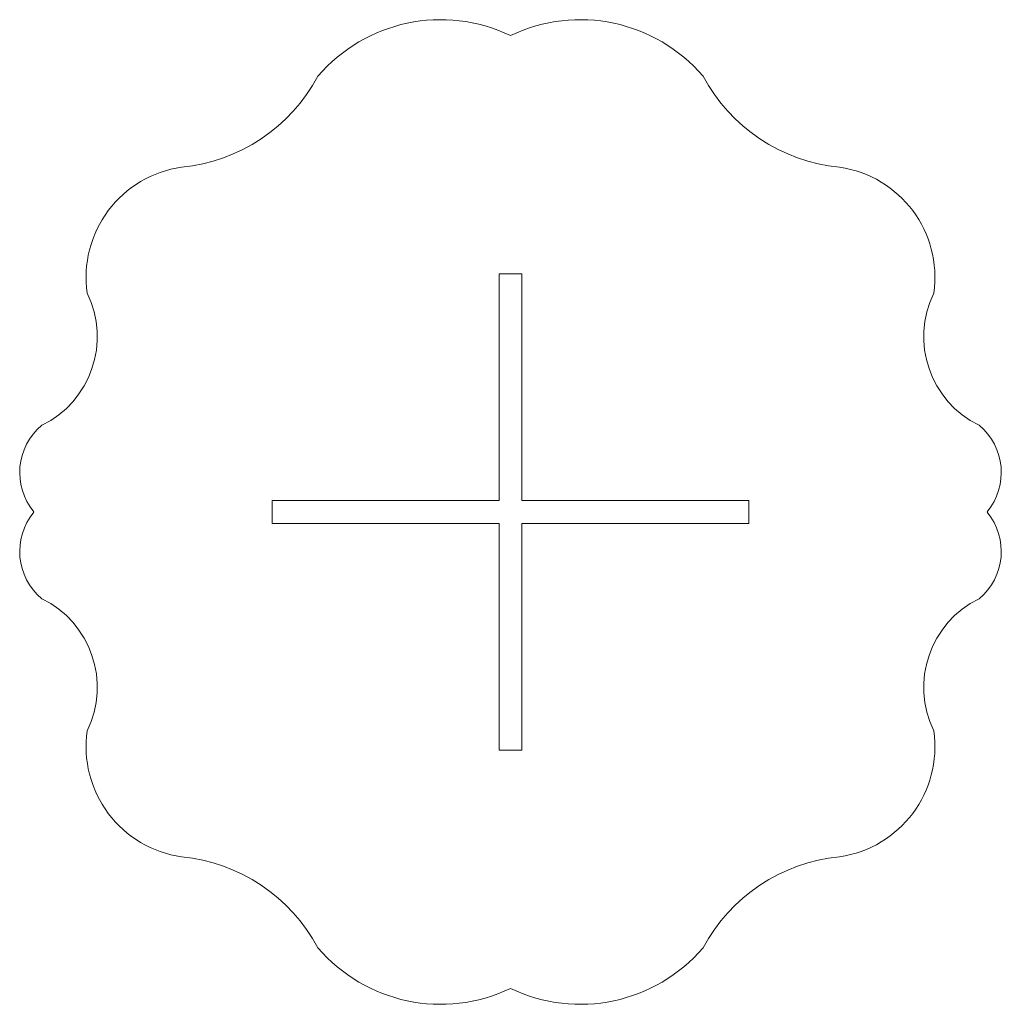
# Model space of a CAD drawing. Header units: inches. Extents: x -10.1 to 10.1, y -10.2 to 10.2.
import ezdxf

# ---------------------------------------------------------------- set-up
doc = ezdxf.new("R2010")
doc.units = ezdxf.units.IN
doc.header["$MEASUREMENT"] = 0

msp = doc.modelspace()

# ---------------------------------------------------------------- linework, layer by layer
at = {"color": 7, "linetype": 'Continuous', "lineweight": 15}
for p, q in [((-0.236, 4.921), (-0.236, 0.236)), ((0.236, 4.921), (-0.236, 4.921)), ((0.236, 0.236), (0.236, 4.921)), ((-4.921, 0.236), (-4.921, -0.236)), ((-0.236, 0.236), (-4.921, 0.236)), ((4.921, 0.236), (0.236, 0.236)), ((4.921, -0.236), (4.921, 0.236)), ((-4.921, -0.236), (-0.236, -0.236)), ((-0.236, -0.236), (-0.236, -4.921)), ((0.236, -0.236), (4.921, -0.236)), ((0.236, -4.921), (0.236, -0.236)), ((-0.236, -4.921), (0.236, -4.921))]:
    msp.add_line(p, q, dxfattribs=at)
for centre, radius, start, end in [((-1.443, 6.837), 3.334, 64.3598, 139.4731), ((1.443, 6.837), 3.334, 40.5269, 115.6402), ((-7.146, 10.699), 3.594, 275.6327, 331.8451), ((7.146, 10.699), 3.594, 208.1549, 264.3673), ((-6.468, 4.848), 2.298, 98.1458, 188.1458), ((6.468, 4.848), 2.298, 351.8542, 81.8542), ((-10.575, 3.625), 2.041, 296.0792, 26.0792), ((10.575, 3.625), 2.041, 153.9208, 243.9208), ((-8.864, 0.814), 1.272, 129.7559, 219.7559), ((8.864, 0.814), 1.272, 320.2441, 50.2441), ((-8.864, -0.814), 1.272, 140.2441, 230.2441), ((8.864, -0.814), 1.272, 309.7559, 39.7559), ((-10.575, -3.625), 2.041, 333.9208, 63.9208), ((10.575, -3.625), 2.041, 116.0792, 206.0792), ((-6.468, -4.848), 2.298, 171.8542, 261.8542), ((6.468, -4.848), 2.298, 278.1458, 8.1458), ((-7.146, -10.699), 3.594, 28.1549, 84.3673), ((7.146, -10.699), 3.594, 95.6327, 151.8451), ((-1.443, -6.837), 3.334, 220.5269, 295.6402), ((1.443, -6.837), 3.334, 244.3598, 319.4731)]:
    msp.add_arc(centre, radius, start, end, dxfattribs=at)

doc.saveas('drawing.dxf')
